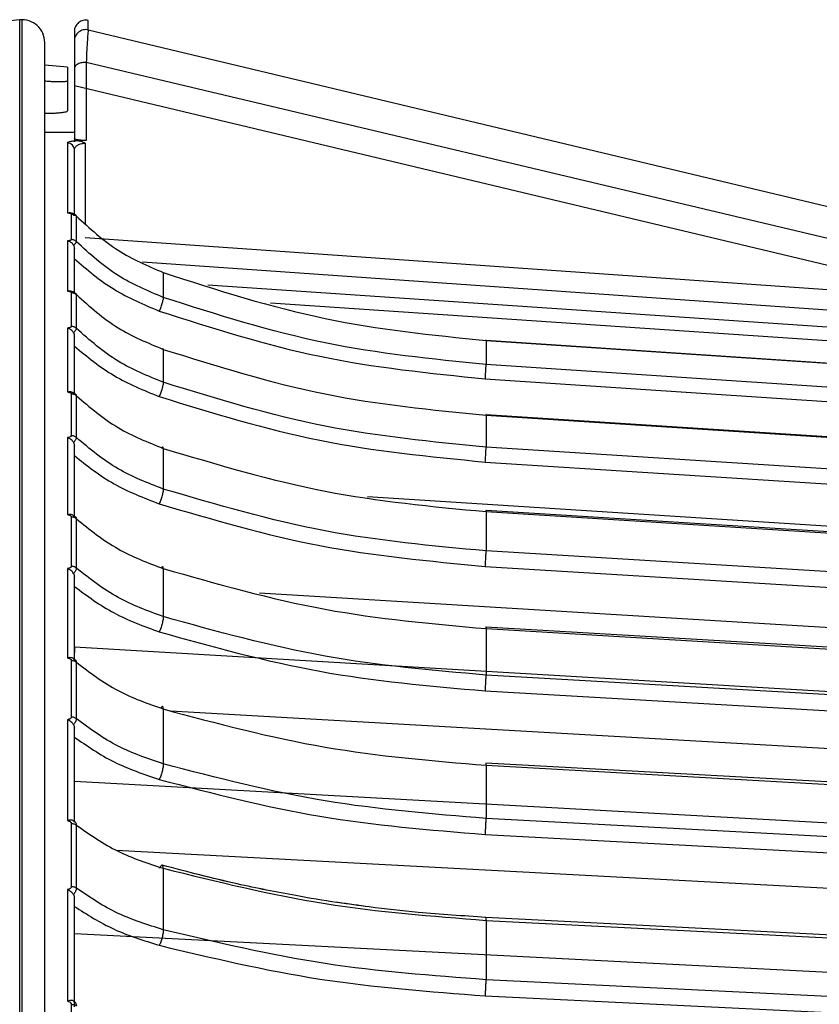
# Model space of a CAD drawing. Header units: millimetres. Extents: x -98 to 75, y -122 to 122.
# Tile 15 of 16: x -2 to 33, y 79 to 122. Entities that reach past the tile are written whole.
import ezdxf

# ---------------------------------------------------------------- set-up
doc = ezdxf.new("R2010")
doc.units = ezdxf.units.MM

msp = doc.modelspace()

# ---------------------------------------------------------------- linework, layer by layer
at = {"color": 7, "linetype": 'Continuous', "lineweight": 25}
for p, q in [((-1.6, 121.889), (-5.162, 121.531)), ((-1.6, 9.5), (-1.6, 121.889)), ((-1.5, 121.894), (-1.5, 9.5)), ((1.41, 121.446), (58.15, 107.887)), ((0.5, 119.813), (-0.5, 119.9)), ((0.5, 119.813), (0.5, 117.891)), ((0.8, 119.755), (0.8, 116.531)), ((1.319, 120.022), (1.319, 116.593)), ((47.156, 109.12), (1.319, 120.022)), ((0.8, 119.009), (55.713, 105.892)), ((0.8, 116.944), (-0.5, 116.944)), ((1.319, 116.593), (0.87, 116.59)), ((1.281, 116.473), (1.281, 112.95)), ((0.668, 112.239), (0.668, 113.365)), ((1.281, 112.328), (47.156, 109.12)), ((47.093, 108.214), (3.785, 111.246)), ((4.702, 110.794), (4.702, 109.7)), ((56.725, 106.848), (6.664, 110.237)), ((0.668, 108.426), (0.668, 109.915)), ((9.413, 109.456), (56.691, 106.256)), ((18.868, 107.815), (18.868, 107.815)), ((18.872, 107.81), (18.872, 106.753)), ((18.872, 107.81), (56.725, 105.28)), ((4.702, 107.421), (4.702, 105.975)), ((56.725, 104.254), (18.872, 106.753)), ((18.837, 106.127), (56.691, 103.628)), ((0.668, 103.632), (0.668, 105.47)), ((18.867, 104.551), (18.867, 104.551)), ((18.872, 104.527), (18.872, 103.129)), ((18.872, 104.527), (56.725, 102.072)), ((4.702, 103.075), (4.702, 101.289)), ((56.725, 100.716), (18.872, 103.129)), ((18.837, 102.474), (56.691, 100.061)), ((13.67, 100.958), (55.614, 98.285)), ((18.866, 100.343), (18.866, 100.343)), ((18.872, 100.297), (18.872, 98.571)), ((18.872, 100.297), (56.725, 97.94)), ((0.668, 97.898), (0.668, 100.069)), ((56.725, 96.266), (18.872, 98.571)), ((4.702, 97.796), (4.702, 95.687)), ((18.837, 97.894), (56.691, 95.589)), ((8.932, 96.734), (55.614, 93.891)), ((18.872, 95.158), (18.872, 93.121)), ((18.872, 95.158), (56.725, 92.921)), ((0.8, 94.349), (0.8, 94.115)), ((55.614, 91.11), (0.8, 94.349)), ((0.668, 91.278), (0.668, 93.762)), ((56.725, 90.944), (18.872, 93.121)), ((18.837, 92.427), (56.691, 90.25)), ((4.702, 91.631), (4.702, 89.218)), ((5.017, 91.557), (55.614, 88.648)), ((18.872, 89.158), (18.872, 86.827)), ((18.872, 89.158), (56.725, 87.061)), ((55.614, 85.418), (0.8, 88.455)), ((0.668, 83.832), (0.668, 86.606)), ((56.725, 84.799), (18.872, 86.827)), ((18.837, 86.123), (56.691, 84.095)), ((2.633, 85.44), (55.614, 82.601)), ((4.702, 84.636), (4.702, 81.941)), ((18.872, 82.35), (18.872, 79.747)), ((18.872, 82.35), (56.725, 80.412)), ((55.614, 78.953), (0.8, 81.76)), ((56.725, 77.885), (18.872, 79.747)), ((18.837, 79.039), (56.691, 77.178)), ((0.668, 75.626), (0.668, 78.666))]:
    msp.add_line(p, q, dxfattribs=at)
at = {"color": 7, "linetype": 'Continuous', "lineweight": 25, "flags": 128}
for points in [[(56.721, 105.284), (38.386, 106.51), (18.871, 107.814)], [(56.72, 102.096), (38.385, 103.285), (18.87, 104.551)], [(56.72, 97.987), (38.384, 99.128), (18.87, 100.343)], [(56.718, 92.993), (38.383, 94.077), (18.865, 95.23)], [(56.717, 87.161), (38.382, 88.177), (18.864, 89.259)], [(56.716, 80.544), (38.381, 81.483), (18.863, 82.482)]]:
    msp.add_lwpolyline(points, dxfattribs=at)
at = {"color": 7, "linetype": 'Continuous', "lineweight": 25}
msp.add_arc((-1.5, 120.894), 1, 0, 95.7432, dxfattribs=at)
for points in [[(1.41, 121.863), (1.373, 121.869), (1.299, 121.88), (1.187, 121.866), (1.08, 121.829), (0.985, 121.769), (0.905, 121.689), (0.846, 121.593), (0.807, 121.487), (0.802, 121.412), (0.8, 121.375)], [(1.41, 121.446), (1.41, 121.568), (1.41, 121.811), (1.41, 121.845), (1.41, 121.863)], [(1.41, 121.446), (1.373, 121.452), (1.299, 121.464), (1.187, 121.449), (1.08, 121.412), (0.985, 121.352), (0.905, 121.273), (0.846, 121.178), (0.807, 121.072), (0.802, 120.997), (0.8, 120.96)], [(0.8, 121.375), (0.8, 121.358), (0.8, 121.323), (0.8, 121.081), (0.8, 120.96)], [(0.5, 116.478), (0.5, 116.094), (0.5, 115.325), (0.5, 114.051), (0.5, 113.414)], [(0.8, 116.181), (0.795, 116.22), (0.786, 116.298), (0.717, 116.396), (0.618, 116.465), (0.539, 116.474), (0.5, 116.478)], [(0.668, 113.365), (0.688, 113.364), (0.73, 113.362), (0.789, 113.343), (0.843, 113.314), (0.873, 113.286), (0.888, 113.273)], [(0.888, 112.147), (0.888, 112.343), (0.888, 112.735), (0.888, 113.093), (0.888, 113.273)], [(0.5, 112.184), (0.5, 111.84), (0.5, 111.152), (0.5, 110.371), (0.5, 109.981)], [(0.888, 112.147), (0.873, 112.161), (0.843, 112.188), (0.789, 112.217), (0.73, 112.236), (0.688, 112.238), (0.668, 112.239)], [(0.668, 109.915), (0.688, 109.914), (0.73, 109.912), (0.789, 109.893), (0.843, 109.865), (0.873, 109.839), (0.888, 109.825)], [(0.888, 108.338), (0.888, 108.594), (0.888, 109.105), (0.888, 109.585), (0.888, 109.825)], [(4.526, 109.103), (6.855, 108.358), (11.511, 106.869), (16.395, 106.374), (18.837, 106.127)], [(0.5, 108.355), (0.5, 107.91), (0.5, 107.02), (0.5, 106.041), (0.5, 105.551)], [(0.888, 108.338), (0.873, 108.351), (0.843, 108.377), (0.789, 108.405), (0.73, 108.423), (0.688, 108.425), (0.668, 108.426)], [(0.668, 105.47), (0.688, 105.469), (0.73, 105.466), (0.789, 105.449), (0.843, 105.422), (0.873, 105.396), (0.888, 105.383)], [(0.888, 103.547), (0.888, 103.861), (0.888, 104.488), (0.888, 105.085), (0.888, 105.383)], [(4.526, 105.348), (6.855, 104.629), (11.511, 103.191), (16.395, 102.713), (18.837, 102.474)], [(0.5, 103.544), (0.5, 103.002), (0.5, 101.919), (0.5, 100.75), (0.5, 100.166)], [(0.888, 103.547), (0.873, 103.559), (0.843, 103.585), (0.789, 103.611), (0.73, 103.628), (0.688, 103.631), (0.668, 103.632)], [(0.8, 100.024), (0.8, 100.568), (0.8, 101.656), (0.8, 102.67), (0.8, 103.177)], [(4.526, 100.639), (6.855, 99.952), (11.511, 98.578), (16.395, 98.122), (18.837, 97.894)], [(0.668, 100.069), (0.688, 100.068), (0.73, 100.066), (0.789, 100.049), (0.843, 100.024), (0.873, 99.999), (0.888, 99.987)], [(0.888, 97.818), (0.888, 98.187), (0.888, 98.924), (0.888, 99.633), (0.888, 99.987)], [(0.5, 97.796), (0.5, 97.162), (0.5, 95.895), (0.5, 94.547), (0.5, 93.874)], [(0.888, 97.818), (0.873, 97.83), (0.843, 97.854), (0.789, 97.879), (0.73, 97.895), (0.688, 97.897), (0.668, 97.898)], [(0.8, 93.765), (0.8, 94.392), (0.8, 95.647), (0.8, 96.833), (0.8, 97.425)], [(4.526, 95.019), (6.855, 94.37), (11.511, 93.073), (16.395, 92.642), (18.837, 92.427)], [(0.668, 93.762), (0.688, 93.761), (0.73, 93.759), (0.789, 93.743), (0.843, 93.719), (0.873, 93.697), (0.888, 93.685)], [(0.888, 91.204), (0.888, 91.624), (0.888, 92.465), (0.888, 93.278), (0.888, 93.685)], [(0.888, 91.204), (0.873, 91.215), (0.843, 91.237), (0.789, 91.26), (0.73, 91.276), (0.688, 91.278), (0.668, 91.278)], [(0.5, 91.161), (0.5, 90.442), (0.5, 89.002), (0.5, 87.488), (0.5, 86.731)], [(0.8, 86.656), (0.8, 87.362), (0.8, 88.772), (0.8, 90.118), (0.8, 90.791)], [(4.526, 88.538), (6.855, 87.933), (11.511, 86.725), (16.395, 86.323), (18.837, 86.123)], [(0.668, 86.606), (0.688, 86.605), (0.73, 86.603), (0.789, 86.589), (0.843, 86.567), (0.873, 86.546), (0.888, 86.535)], [(0.888, 83.763), (0.888, 84.232), (0.888, 85.168), (0.888, 86.079), (0.888, 86.535)], [(0.5, 83.702), (0.5, 82.902), (0.5, 81.303), (0.5, 79.637), (0.5, 78.803)], [(0.888, 83.763), (0.873, 83.774), (0.843, 83.794), (0.789, 83.815), (0.73, 83.829), (0.688, 83.831), (0.668, 83.832)], [(0.8, 78.763), (0.8, 79.54), (0.8, 81.094), (0.8, 82.588), (0.8, 83.335)], [(4.526, 81.255), (6.855, 80.7), (11.511, 79.591), (16.395, 79.223), (18.837, 79.039)], [(0.668, 78.666), (0.688, 78.665), (0.73, 78.663), (0.789, 78.65), (0.843, 78.63), (0.873, 78.611), (0.888, 78.601)]]:
    msp.add_open_spline(points, degree=3, dxfattribs=at)
for points, knots in [([(1.41, 121.446), (1.405, 121.411), (1.394, 121.342), (1.372, 121.031), (1.347, 120.596), (1.328, 120.213), (1.319, 120.022)], [0, 0, 0, 0, 0.250163, 0.500569, 0.749977, 1, 1, 1, 1]), ([(-0.5, 9.5), (-0.5, 10.087), (-0.5, 14.411), (-0.5, 22.369), (-0.5, 33.202), (-0.5, 43.616), (-0.5, 53.508), (-0.5, 63.316), (-0.5, 72.84), (-0.5, 81.868), (-0.5, 89.836), (-0.5, 96.786), (-0.5, 102.728), (-0.5, 107.698), (-0.5, 111.731), (-0.5, 114.906), (-0.5, 117.543), (-0.5, 119.484), (-0.5, 120.686), (-0.5, 120.827), (-0.5, 120.894)], [0, 0, 0, 0, 0.0097648, 0.0719981, 0.1336974, 0.1946126, 0.254513, 0.3131911, 0.3805273, 0.4456741, 0.5084447, 0.5687071, 0.6274036, 0.6833778, 0.7366331, 0.7872068, 0.835163, 0.8941399, 0.9490021, 1, 1, 1, 1]), ([(0.8, 120.96), (0.8, 120.93), (0.8, 120.87), (0.8, 120.606), (0.8, 120.24), (0.8, 119.917), (0.8, 119.755)], [0, 0, 0, 0, 0.249396, 0.499585, 0.749476, 1, 1, 1, 1]), ([(1.319, 120.022), (1.254, 120.019), (1.155, 120.015), (1.034, 119.983), (0.95, 119.949), (0.883, 119.905), (0.818, 119.842), (0.807, 119.789), (0.8, 119.755)], [0, 0, 0, 0, 0.238931, 0.368023, 0.5, 0.631977, 0.761069, 1, 1, 1, 1]), ([(0.5, 119.21), (0.496, 119.203), (0.488, 119.19), (0.405, 119.172), (0.223, 119.159), (-0.05, 119.164), (-0.3, 119.177), (-0.433, 119.188), (-0.5, 119.193)], [0, 0, 0, 0, 0.133289, 0.261242, 0.500285, 0.745366, 0.871596, 1, 1, 1, 1]), ([(-0.5, 117.785), (-0.373, 117.786), (-0.179, 117.789), (0.054, 117.802), (0.24, 117.818), (0.385, 117.841), (0.482, 117.866), (0.494, 117.882), (0.5, 117.891)], [0, 0, 0, 0, 0.240853, 0.368264, 0.50002, 0.697313, 0.83558, 1, 1, 1, 1]), ([(0.5, 116.478), (0.517, 116.5), (0.542, 116.532), (0.696, 116.569), (0.813, 116.583), (0.87, 116.59)], [0, 0, 0, 0, 0.498643, 0.75757, 1, 1, 1, 1]), ([(1.319, 116.593), (1.281, 116.593), (1.204, 116.594), (1.097, 116.599), (1.003, 116.608), (0.904, 116.622), (0.818, 116.644), (0.806, 116.662), (0.8, 116.671)], [0, 0, 0, 0, 0.124076, 0.25008, 0.3721, 0.501035, 0.749607, 1, 1, 1, 1]), ([(0.8, 116.181), (0.805, 116.214), (0.816, 116.28), (0.904, 116.371), (1.031, 116.434), (1.168, 116.466), (1.244, 116.47), (1.281, 116.473)], [0, 0, 0, 0, 0.271507, 0.534273, 0.778988, 0.892262, 1, 1, 1, 1]), ([(0.87, 116.59), (0.944, 116.585), (1.091, 116.574), (1.218, 116.506), (1.281, 116.473)], [0, 0, 0, 0, 0.501063, 1, 1, 1, 1]), ([(0.8, 113.308), (0.8, 113.884), (0.8, 115.081), (0.8, 115.805), (0.8, 116.181)], [0, 0, 0, 0, 0.481165, 1, 1, 1, 1]), ([(0.5, 113.414), (0.526, 113.417), (0.576, 113.423), (0.649, 113.404), (0.714, 113.367), (0.745, 113.328), (0.76, 113.308)], [0, 0, 0, 0, 0.266456, 0.520307, 0.763925, 1, 1, 1, 1]), ([(0.5, 113.414), (0.522, 113.412), (0.564, 113.408), (0.618, 113.397), (0.651, 113.385), (0.666, 113.374), (0.667, 113.368), (0.668, 113.365)], [0, 0, 0, 0, 0.258727, 0.499515, 0.758434, 0.878925, 1, 1, 1, 1]), ([(0.873, 113.298), (0.852, 113.315), (0.808, 113.351), (0.727, 113.385), (0.644, 113.408), (0.588, 113.415), (0.567, 113.418)], [0, 0, 0, 0, 0.252074, 0.52873, 0.819494, 1, 1, 1, 1]), ([(0.76, 113.308), (0.794, 113.31), (0.847, 113.312), (0.882, 113.296), (0.886, 113.28), (0.888, 113.273)], [0, 0, 0, 0, 0.480439, 0.736529, 1, 1, 1, 1]), ([(0.888, 113.273), (1.473, 112.733), (2.598, 111.694), (4.02, 111.086), (4.702, 110.794)], [0, 0, 0, 0, 0.519906, 1, 1, 1, 1]), ([(0.668, 112.239), (0.667, 112.236), (0.666, 112.23), (0.651, 112.217), (0.618, 112.204), (0.564, 112.191), (0.522, 112.187), (0.5, 112.184)], [0, 0, 0, 0, 0.121204, 0.241734, 0.500506, 0.741498, 1, 1, 1, 1]), ([(0.76, 111.995), (0.745, 112.018), (0.714, 112.066), (0.649, 112.121), (0.576, 112.163), (0.526, 112.177), (0.5, 112.184)], [0, 0, 0, 0, 0.236075, 0.479693, 0.733544, 1, 1, 1, 1]), ([(0.888, 112.147), (0.886, 112.137), (0.882, 112.116), (0.847, 112.066), (0.794, 112.023), (0.76, 111.995)], [0, 0, 0, 0, 0.263471, 0.519561, 1, 1, 1, 1]), ([(0.76, 111.995), (0.772, 111.969), (0.795, 111.917), (0.798, 111.861), (0.8, 111.833)], [0, 0, 0, 0, 0.498932, 1, 1, 1, 1]), ([(4.702, 109.7), (4.02, 109.988), (2.598, 110.589), (1.473, 111.614), (0.888, 112.147)], [0, 0, 0, 0, 0.480094, 1, 1, 1, 1]), ([(0.8, 109.91), (0.8, 110.227), (0.8, 110.907), (0.8, 111.511), (0.8, 111.833)], [0, 0, 0, 0, 0.466706, 1, 1, 1, 1]), ([(0.8, 111.396), (1.358, 110.918), (2.472, 109.964), (3.843, 109.389), (4.526, 109.103)], [0, 0, 0, 0, 0.501367, 1, 1, 1, 1]), ([(4.702, 110.794), (7.054, 110.034), (11.666, 108.544), (16.502, 108.052), (18.872, 107.81)], [0, 0, 0, 0, 0.509803, 1, 1, 1, 1]), ([(0.5, 109.981), (0.526, 109.985), (0.576, 109.994), (0.649, 109.981), (0.714, 109.948), (0.745, 109.911), (0.76, 109.893)], [0, 0, 0, 0, 0.266456, 0.520307, 0.763925, 1, 1, 1, 1]), ([(0.5, 109.981), (0.522, 109.978), (0.564, 109.972), (0.618, 109.958), (0.651, 109.942), (0.666, 109.927), (0.667, 109.919), (0.668, 109.915)], [0, 0, 0, 0, 0.258727, 0.499515, 0.758434, 0.878925, 1, 1, 1, 1]), ([(0.868, 109.866), (0.829, 109.896), (0.764, 109.945), (0.677, 109.969), (0.644, 109.979)], [0, 0, 0, 0, 0.61572, 1, 1, 1, 1]), ([(0.76, 109.893), (0.794, 109.89), (0.847, 109.885), (0.882, 109.857), (0.886, 109.836), (0.888, 109.825)], [0, 0, 0, 0, 0.480439, 0.736529, 1, 1, 1, 1]), ([(0.888, 109.825), (1.473, 109.301), (2.598, 108.294), (4.02, 107.704), (4.702, 107.421)], [0, 0, 0, 0, 0.519906, 1, 1, 1, 1]), ([(4.702, 109.7), (4.7, 109.675), (4.697, 109.637), (4.675, 109.547), (4.652, 109.465), (4.624, 109.374), (4.583, 109.251), (4.548, 109.161), (4.526, 109.103)], [0, 0, 0, 0, 0.2394, 0.368324, 0.5, 0.631676, 0.7606, 1, 1, 1, 1]), ([(18.872, 106.753), (16.502, 106.992), (11.666, 107.478), (7.054, 108.95), (4.702, 109.7)], [0, 0, 0, 0, 0.490197, 1, 1, 1, 1]), ([(0.668, 108.426), (0.667, 108.422), (0.666, 108.414), (0.651, 108.397), (0.618, 108.38), (0.564, 108.364), (0.522, 108.358), (0.5, 108.355)], [0, 0, 0, 0, 0.121204, 0.241734, 0.500506, 0.741498, 1, 1, 1, 1]), ([(0.76, 108.157), (0.745, 108.18), (0.714, 108.227), (0.649, 108.284), (0.576, 108.329), (0.526, 108.346), (0.5, 108.355)], [0, 0, 0, 0, 0.236075, 0.479693, 0.733544, 1, 1, 1, 1]), ([(0.888, 108.338), (0.886, 108.324), (0.882, 108.298), (0.847, 108.237), (0.794, 108.189), (0.76, 108.157)], [0, 0, 0, 0, 0.263471, 0.519561, 1, 1, 1, 1]), ([(0.76, 108.157), (0.772, 108.131), (0.795, 108.079), (0.798, 108.022), (0.8, 107.994)], [0, 0, 0, 0, 0.498932, 1, 1, 1, 1]), ([(4.702, 105.975), (4.02, 106.253), (2.598, 106.833), (1.473, 107.823), (0.888, 108.338)], [0, 0, 0, 0, 0.480094, 1, 1, 1, 1]), ([(0.8, 105.483), (0.8, 105.903), (0.8, 106.777), (0.8, 107.577), (0.8, 107.994)], [0, 0, 0, 0, 0.4795218, 1, 1, 1, 1]), ([(18.872, 107.81), (18.872, 107.822), (18.871, 107.838), (18.868, 107.817), (18.868, 107.812)], [0, 0, 0, 0, 0.754315, 1, 1, 1, 1]), ([(0.8, 107.562), (1.358, 107.1), (2.472, 106.179), (3.843, 105.625), (4.526, 105.348)], [0, 0, 0, 0, 0.501367, 1, 1, 1, 1]), ([(4.702, 107.421), (4.7, 107.437), (4.696, 107.461), (4.68, 107.454), (4.67, 107.441), (4.667, 107.438)], [0, 0, 0, 0, 0.589056, 0.906279, 1, 1, 1, 1]), ([(4.702, 107.421), (7.054, 106.684), (11.666, 105.239), (16.502, 104.761), (18.872, 104.527)], [0, 0, 0, 0, 0.509803, 1, 1, 1, 1]), ([(18.837, 106.127), (18.842, 106.189), (18.849, 106.284), (18.857, 106.414), (18.862, 106.51), (18.867, 106.596), (18.871, 106.69), (18.872, 106.728), (18.872, 106.753)], [0, 0, 0, 0, 0.239395, 0.368321, 0.5, 0.631679, 0.760605, 1, 1, 1, 1]), ([(4.702, 105.975), (4.7, 105.944), (4.697, 105.898), (4.675, 105.799), (4.652, 105.712), (4.624, 105.618), (4.583, 105.493), (4.548, 105.405), (4.526, 105.348)], [0, 0, 0, 0, 0.2394002, 0.3683243, 0.5, 0.6316757, 0.7605998, 1, 1, 1, 1]), ([(18.872, 103.129), (16.502, 103.36), (11.666, 103.829), (7.054, 105.25), (4.702, 105.975)], [0, 0, 0, 0, 0.490197, 1, 1, 1, 1]), ([(0.5, 105.551), (0.526, 105.558), (0.576, 105.57), (0.649, 105.561), (0.714, 105.534), (0.745, 105.5), (0.76, 105.483)], [0, 0, 0, 0, 0.266456, 0.520307, 0.763925, 1, 1, 1, 1]), ([(0.5, 105.551), (0.522, 105.548), (0.564, 105.541), (0.618, 105.523), (0.651, 105.503), (0.666, 105.484), (0.667, 105.474), (0.668, 105.47)], [0, 0, 0, 0, 0.258727, 0.499515, 0.758434, 0.878925, 1, 1, 1, 1]), ([(0.845, 105.455), (0.808, 105.482), (0.751, 105.527), (0.672, 105.55), (0.643, 105.558)], [0, 0, 0, 0, 0.62796, 1, 1, 1, 1]), ([(0.76, 105.483), (0.794, 105.475), (0.847, 105.463), (0.882, 105.424), (0.886, 105.397), (0.888, 105.383)], [0, 0, 0, 0, 0.480439, 0.736529, 1, 1, 1, 1]), ([(0.888, 105.383), (1.473, 104.88), (2.598, 103.913), (4.02, 103.347), (4.702, 103.075)], [0, 0, 0, 0, 0.519906, 1, 1, 1, 1]), ([(18.872, 104.527), (18.872, 104.544), (18.871, 104.569), (18.868, 104.554), (18.867, 104.549)], [0, 0, 0, 0, 0.68824, 1, 1, 1, 1]), ([(0.668, 103.632), (0.667, 103.627), (0.666, 103.616), (0.651, 103.596), (0.618, 103.575), (0.564, 103.555), (0.522, 103.548), (0.5, 103.544)], [0, 0, 0, 0, 0.121204, 0.241734, 0.500506, 0.741498, 1, 1, 1, 1]), ([(0.76, 103.339), (0.745, 103.362), (0.714, 103.409), (0.649, 103.467), (0.576, 103.514), (0.526, 103.534), (0.5, 103.544)], [0, 0, 0, 0, 0.236075, 0.479693, 0.733544, 1, 1, 1, 1]), ([(0.888, 103.547), (0.886, 103.531), (0.882, 103.499), (0.847, 103.428), (0.794, 103.375), (0.76, 103.339)], [0, 0, 0, 0, 0.263471, 0.519561, 1, 1, 1, 1]), ([(0.76, 103.339), (0.772, 103.314), (0.795, 103.262), (0.798, 103.205), (0.8, 103.177)], [0, 0, 0, 0, 0.4989318, 1, 1, 1, 1]), ([(4.702, 101.289), (4.02, 101.555), (2.598, 102.109), (1.473, 103.055), (0.888, 103.547)], [0, 0, 0, 0, 0.480094, 1, 1, 1, 1]), ([(4.702, 103.075), (4.7, 103.098), (4.697, 103.132), (4.675, 103.129), (4.659, 103.119), (4.648, 103.103), (4.646, 103.101)], [0, 0, 0, 0, 0.458209, 0.704968, 0.956994, 1, 1, 1, 1]), ([(4.702, 103.075), (7.054, 102.368), (11.666, 100.98), (16.502, 100.521), (18.872, 100.297)], [0, 0, 0, 0, 0.509803, 1, 1, 1, 1]), ([(18.837, 102.474), (18.842, 102.535), (18.849, 102.628), (18.857, 102.76), (18.862, 102.859), (18.867, 102.949), (18.871, 103.052), (18.872, 103.099), (18.872, 103.129)], [0, 0, 0, 0, 0.2393948, 0.3683208, 0.5, 0.6316792, 0.7606052, 1, 1, 1, 1]), ([(0.8, 102.754), (1.358, 102.313), (2.472, 101.433), (3.843, 100.903), (4.526, 100.639)], [0, 0, 0, 0, 0.501367, 1, 1, 1, 1]), ([(4.702, 101.289), (4.7, 101.254), (4.697, 101.2), (4.675, 101.093), (4.652, 101.002), (4.624, 100.905), (4.583, 100.779), (4.548, 100.694), (4.526, 100.639)], [0, 0, 0, 0, 0.2394, 0.368324, 0.5, 0.631676, 0.7606, 1, 1, 1, 1]), ([(18.872, 98.571), (16.502, 98.791), (11.666, 99.24), (7.054, 100.597), (4.702, 101.289)], [0, 0, 0, 0, 0.4901968, 1, 1, 1, 1]), ([(18.872, 100.297), (18.871, 100.318), (18.871, 100.35), (18.868, 100.352), (18.866, 100.343), (18.866, 100.342)], [0, 0, 0, 0, 0.630514, 0.970077, 1, 1, 1, 1]), ([(0.5, 100.166), (0.526, 100.174), (0.576, 100.189), (0.649, 100.185), (0.714, 100.163), (0.745, 100.132), (0.76, 100.117)], [0, 0, 0, 0, 0.266456, 0.520307, 0.763925, 1, 1, 1, 1]), ([(0.5, 100.166), (0.522, 100.162), (0.564, 100.154), (0.618, 100.132), (0.651, 100.108), (0.666, 100.086), (0.667, 100.075), (0.668, 100.069)], [0, 0, 0, 0, 0.258727, 0.499515, 0.758434, 0.878925, 1, 1, 1, 1]), ([(0.76, 100.117), (0.794, 100.105), (0.847, 100.086), (0.882, 100.036), (0.886, 100.003), (0.888, 99.987)], [0, 0, 0, 0, 0.480439, 0.736529, 1, 1, 1, 1]), ([(0.888, 99.987), (1.473, 99.51), (2.598, 98.591), (4.02, 98.054), (4.702, 97.796)], [0, 0, 0, 0, 0.519906, 1, 1, 1, 1]), ([(18.837, 97.894), (18.842, 97.952), (18.849, 98.043), (18.857, 98.175), (18.862, 98.276), (18.867, 98.371), (18.871, 98.481), (18.872, 98.536), (18.872, 98.571)], [0, 0, 0, 0, 0.239395, 0.368321, 0.5, 0.631679, 0.760605, 1, 1, 1, 1]), ([(0.668, 97.898), (0.667, 97.892), (0.666, 97.88), (0.651, 97.857), (0.618, 97.832), (0.564, 97.809), (0.522, 97.8), (0.5, 97.796)], [0, 0, 0, 0, 0.1212035, 0.241734, 0.5005056, 0.7414983, 1, 1, 1, 1]), ([(0.76, 97.586), (0.745, 97.608), (0.714, 97.654), (0.649, 97.712), (0.576, 97.762), (0.526, 97.784), (0.5, 97.796)], [0, 0, 0, 0, 0.236075, 0.479693, 0.733544, 1, 1, 1, 1]), ([(0.888, 97.818), (0.886, 97.799), (0.882, 97.762), (0.847, 97.683), (0.794, 97.624), (0.76, 97.586)], [0, 0, 0, 0, 0.263471, 0.519561, 1, 1, 1, 1]), ([(4.702, 95.687), (4.02, 95.938), (2.598, 96.461), (1.473, 97.354), (0.888, 97.818)], [0, 0, 0, 0, 0.480094, 1, 1, 1, 1]), ([(4.702, 97.796), (4.7, 97.823), (4.697, 97.866), (4.675, 97.878), (4.652, 97.866), (4.633, 97.85), (4.622, 97.832), (4.621, 97.831)], [0, 0, 0, 0, 0.374495, 0.576171, 0.782152, 0.988133, 1, 1, 1, 1]), ([(4.702, 97.796), (7.054, 97.124), (11.666, 95.807), (16.502, 95.372), (18.872, 95.158)], [0, 0, 0, 0, 0.509803, 1, 1, 1, 1]), ([(0.76, 97.586), (0.772, 97.561), (0.795, 97.51), (0.798, 97.454), (0.8, 97.425)], [0, 0, 0, 0, 0.498932, 1, 1, 1, 1]), ([(0.8, 97.016), (1.358, 96.599), (2.472, 95.768), (3.843, 95.268), (4.526, 95.019)], [0, 0, 0, 0, 0.501367, 1, 1, 1, 1]), ([(4.702, 95.687), (4.7, 95.647), (4.697, 95.585), (4.675, 95.472), (4.652, 95.377), (4.624, 95.278), (4.583, 95.153), (4.548, 95.072), (4.526, 95.019)], [0, 0, 0, 0, 0.2394, 0.368324, 0.5, 0.631676, 0.7606, 1, 1, 1, 1]), ([(18.872, 93.121), (16.502, 93.328), (11.666, 93.752), (7.054, 95.033), (4.702, 95.687)], [0, 0, 0, 0, 0.490197, 1, 1, 1, 1]), ([(18.872, 95.158), (18.871, 95.185), (18.871, 95.226), (18.867, 95.237), (18.865, 95.23), (18.865, 95.228)], [0, 0, 0, 0, 0.579686, 0.891876, 1, 1, 1, 1]), ([(0.5, 93.874), (0.526, 93.883), (0.576, 93.901), (0.649, 93.902), (0.714, 93.885), (0.745, 93.858), (0.76, 93.845)], [0, 0, 0, 0, 0.266456, 0.520307, 0.763925, 1, 1, 1, 1]), ([(0.5, 93.874), (0.522, 93.869), (0.564, 93.86), (0.618, 93.834), (0.651, 93.807), (0.666, 93.781), (0.667, 93.768), (0.668, 93.762)], [0, 0, 0, 0, 0.2587273, 0.4995153, 0.7584338, 0.8789248, 1, 1, 1, 1]), ([(0.76, 93.845), (0.794, 93.828), (0.847, 93.802), (0.882, 93.742), (0.886, 93.704), (0.888, 93.685)], [0, 0, 0, 0, 0.480439, 0.736529, 1, 1, 1, 1]), ([(0.8, 93.765), (0.798, 93.777), (0.795, 93.802), (0.772, 93.831), (0.76, 93.845)], [0, 0, 0, 0, 0.501334, 1, 1, 1, 1]), ([(0.888, 93.685), (1.473, 93.238), (2.598, 92.377), (4.02, 91.873), (4.702, 91.631)], [0, 0, 0, 0, 0.519906, 1, 1, 1, 1]), ([(18.837, 92.427), (18.842, 92.483), (18.849, 92.569), (18.857, 92.701), (18.862, 92.803), (18.867, 92.902), (18.871, 93.018), (18.872, 93.08), (18.872, 93.121)], [0, 0, 0, 0, 0.239395, 0.368321, 0.5, 0.631679, 0.760605, 1, 1, 1, 1]), ([(4.702, 91.631), (4.7, 91.664), (4.697, 91.715), (4.675, 91.738), (4.652, 91.738), (4.624, 91.718), (4.603, 91.69), (4.593, 91.676)], [0, 0, 0, 0, 0.31687, 0.487513, 0.661799, 0.836084, 1, 1, 1, 1]), ([(0.668, 91.278), (0.667, 91.272), (0.666, 91.258), (0.651, 91.231), (0.618, 91.203), (0.564, 91.176), (0.522, 91.166), (0.5, 91.161)], [0, 0, 0, 0, 0.121204, 0.241734, 0.500506, 0.741498, 1, 1, 1, 1]), ([(4.702, 91.631), (7.054, 91.001), (11.666, 89.766), (16.502, 89.358), (18.872, 89.158)], [0, 0, 0, 0, 0.509803, 1, 1, 1, 1]), ([(0.76, 90.949), (0.745, 90.97), (0.714, 91.015), (0.649, 91.073), (0.576, 91.124), (0.526, 91.149), (0.5, 91.161)], [0, 0, 0, 0, 0.236075, 0.479693, 0.733544, 1, 1, 1, 1]), ([(0.888, 91.204), (0.886, 91.182), (0.882, 91.14), (0.847, 91.053), (0.794, 90.99), (0.76, 90.949)], [0, 0, 0, 0, 0.263471, 0.519561, 1, 1, 1, 1]), ([(0.76, 90.949), (0.772, 90.924), (0.795, 90.875), (0.798, 90.819), (0.8, 90.791)], [0, 0, 0, 0, 0.498932, 1, 1, 1, 1]), ([(4.702, 89.218), (4.02, 89.452), (2.598, 89.939), (1.473, 90.771), (0.888, 91.204)], [0, 0, 0, 0, 0.480094, 1, 1, 1, 1]), ([(0.8, 90.399), (1.358, 90.011), (2.472, 89.236), (3.843, 88.77), (4.526, 88.538)], [0, 0, 0, 0, 0.501367, 1, 1, 1, 1]), ([(4.702, 89.218), (4.7, 89.173), (4.697, 89.105), (4.675, 88.986), (4.652, 88.888), (4.624, 88.789), (4.583, 88.665), (4.548, 88.588), (4.526, 88.538)], [0, 0, 0, 0, 0.2394, 0.368324, 0.5, 0.631676, 0.7606, 1, 1, 1, 1]), ([(18.872, 86.827), (16.502, 87.02), (11.666, 87.415), (7.054, 88.609), (4.702, 89.218)], [0, 0, 0, 0, 0.490197, 1, 1, 1, 1]), ([(18.872, 89.158), (18.872, 89.19), (18.871, 89.24), (18.867, 89.261), (18.865, 89.257), (18.864, 89.256)], [0, 0, 0, 0, 0.534998, 0.823121, 1, 1, 1, 1]), ([(0.5, 86.731), (0.526, 86.742), (0.576, 86.763), (0.649, 86.769), (0.714, 86.757), (0.745, 86.734), (0.76, 86.723)], [0, 0, 0, 0, 0.266456, 0.520307, 0.763925, 1, 1, 1, 1]), ([(0.5, 86.731), (0.522, 86.726), (0.564, 86.715), (0.618, 86.687), (0.651, 86.657), (0.666, 86.628), (0.667, 86.613), (0.668, 86.606)], [0, 0, 0, 0, 0.258727, 0.499515, 0.758434, 0.878925, 1, 1, 1, 1]), ([(0.76, 86.723), (0.794, 86.702), (0.847, 86.669), (0.882, 86.599), (0.886, 86.556), (0.888, 86.535)], [0, 0, 0, 0, 0.480439, 0.736529, 1, 1, 1, 1]), ([(0.8, 86.656), (0.798, 86.666), (0.795, 86.686), (0.772, 86.711), (0.76, 86.723)], [0, 0, 0, 0, 0.501334, 1, 1, 1, 1]), ([(0.888, 86.535), (1.473, 86.121), (2.598, 85.326), (4.02, 84.86), (4.702, 84.636)], [0, 0, 0, 0, 0.5199058, 1, 1, 1, 1]), ([(18.837, 86.123), (18.842, 86.176), (18.849, 86.257), (18.857, 86.387), (18.862, 86.49), (18.867, 86.591), (18.871, 86.713), (18.872, 86.782), (18.872, 86.827)], [0, 0, 0, 0, 0.239395, 0.368321, 0.5, 0.631679, 0.760605, 1, 1, 1, 1]), ([(4.657, 84.772), (4.655, 84.773), (4.646, 84.777), (4.624, 84.765), (4.583, 84.727), (4.549, 84.667), (4.526, 84.628)], [0, 0, 0, 0, 0.063367, 0.310031, 0.55154, 1, 1, 1, 1]), ([(12.357, 83.135), (12.345, 83.136), (11.727, 83.222), (10.252, 83.478), (7.677, 83.98), (5.749, 84.486), (4.657, 84.774)], [0, 0, 0, 0, 0.004277, 0.235222, 0.566518, 1, 1, 1, 1]), ([(4.702, 84.636), (4.7, 84.674), (4.696, 84.732), (4.677, 84.767), (4.663, 84.77), (4.657, 84.772)], [0, 0, 0, 0, 0.513544, 0.790102, 1, 1, 1, 1]), ([(12.385, 83.131), (12.365, 83.133), (11.738, 83.221), (10.254, 83.477), (7.679, 83.979), (5.753, 84.486), (4.661, 84.773)], [0, 0, 0, 0, 0.007625, 0.237798, 0.567983, 1, 1, 1, 1]), ([(4.702, 84.636), (7.054, 84.054), (11.666, 82.912), (16.502, 82.535), (18.872, 82.35)], [0, 0, 0, 0, 0.5098032, 1, 1, 1, 1]), ([(0.668, 83.832), (0.667, 83.824), (0.666, 83.809), (0.651, 83.779), (0.618, 83.748), (0.564, 83.718), (0.522, 83.707), (0.5, 83.702)], [0, 0, 0, 0, 0.121204, 0.241734, 0.500506, 0.741498, 1, 1, 1, 1]), ([(0.76, 83.488), (0.745, 83.509), (0.714, 83.551), (0.649, 83.609), (0.576, 83.661), (0.526, 83.688), (0.5, 83.702)], [0, 0, 0, 0, 0.236075, 0.479693, 0.733544, 1, 1, 1, 1]), ([(0.888, 83.763), (0.886, 83.74), (0.882, 83.693), (0.847, 83.598), (0.794, 83.531), (0.76, 83.488)], [0, 0, 0, 0, 0.263471, 0.519561, 1, 1, 1, 1]), ([(0.76, 83.488), (0.772, 83.464), (0.795, 83.417), (0.798, 83.363), (0.8, 83.335)], [0, 0, 0, 0, 0.4989318, 1, 1, 1, 1]), ([(4.702, 81.941), (4.02, 82.156), (2.598, 82.603), (1.473, 83.366), (0.888, 83.763)], [0, 0, 0, 0, 0.4800942, 1, 1, 1, 1]), ([(18.863, 82.482), (17.871, 82.546), (16.157, 82.655), (13.99, 82.9), (12.818, 83.068), (12.357, 83.135)], [0, 0, 0, 0, 0.4545618, 0.7854201, 1, 1, 1, 1]), ([(18.863, 82.482), (17.871, 82.546), (16.158, 82.655), (14.001, 82.899), (12.837, 83.066), (12.385, 83.131)], [0, 0, 0, 0, 0.456445, 0.78867, 1, 1, 1, 1]), ([(0.8, 82.963), (1.358, 82.607), (2.472, 81.896), (3.843, 81.468), (4.526, 81.255)], [0, 0, 0, 0, 0.501367, 1, 1, 1, 1]), ([(18.872, 82.35), (18.872, 82.388), (18.871, 82.445), (18.867, 82.479), (18.864, 82.48), (18.863, 82.481)], [0, 0, 0, 0, 0.500361, 0.76983, 1, 1, 1, 1]), ([(4.702, 81.941), (4.7, 81.892), (4.697, 81.817), (4.675, 81.694), (4.652, 81.594), (4.624, 81.495), (4.583, 81.374), (4.548, 81.302), (4.526, 81.255)], [0, 0, 0, 0, 0.2394, 0.368324, 0.5, 0.631676, 0.7606, 1, 1, 1, 1]), ([(18.872, 79.747), (16.502, 79.924), (11.666, 80.286), (7.054, 81.382), (4.702, 81.941)], [0, 0, 0, 0, 0.490197, 1, 1, 1, 1]), ([(18.837, 79.039), (18.842, 79.088), (18.849, 79.164), (18.857, 79.291), (18.862, 79.394), (18.867, 79.496), (18.871, 79.622), (18.872, 79.698), (18.872, 79.747)], [0, 0, 0, 0, 0.239395, 0.368321, 0.5, 0.631679, 0.760605, 1, 1, 1, 1]), ([(0.5, 78.803), (0.526, 78.816), (0.576, 78.839), (0.649, 78.85), (0.714, 78.844), (0.745, 78.825), (0.76, 78.815)], [0, 0, 0, 0, 0.266456, 0.520307, 0.763925, 1, 1, 1, 1]), ([(0.5, 78.803), (0.522, 78.797), (0.564, 78.786), (0.618, 78.755), (0.651, 78.721), (0.666, 78.69), (0.667, 78.674), (0.668, 78.666)], [0, 0, 0, 0, 0.258727, 0.499515, 0.758434, 0.878925, 1, 1, 1, 1]), ([(0.76, 78.815), (0.794, 78.79), (0.847, 78.751), (0.882, 78.672), (0.886, 78.625), (0.888, 78.601)], [0, 0, 0, 0, 0.480439, 0.736529, 1, 1, 1, 1]), ([(0.8, 78.763), (0.798, 78.77), (0.795, 78.785), (0.772, 78.805), (0.76, 78.815)], [0, 0, 0, 0, 0.501334, 1, 1, 1, 1]), ([(0.8, 78.549), (0.8, 78.597), (0.8, 78.691), (0.8, 78.739), (0.8, 78.763)], [0, 0, 0, 0, 0.509827, 1, 1, 1, 1])]:
    msp.add_open_spline(points, degree=3, knots=knots, dxfattribs=at)

doc.saveas('drawing.dxf')
